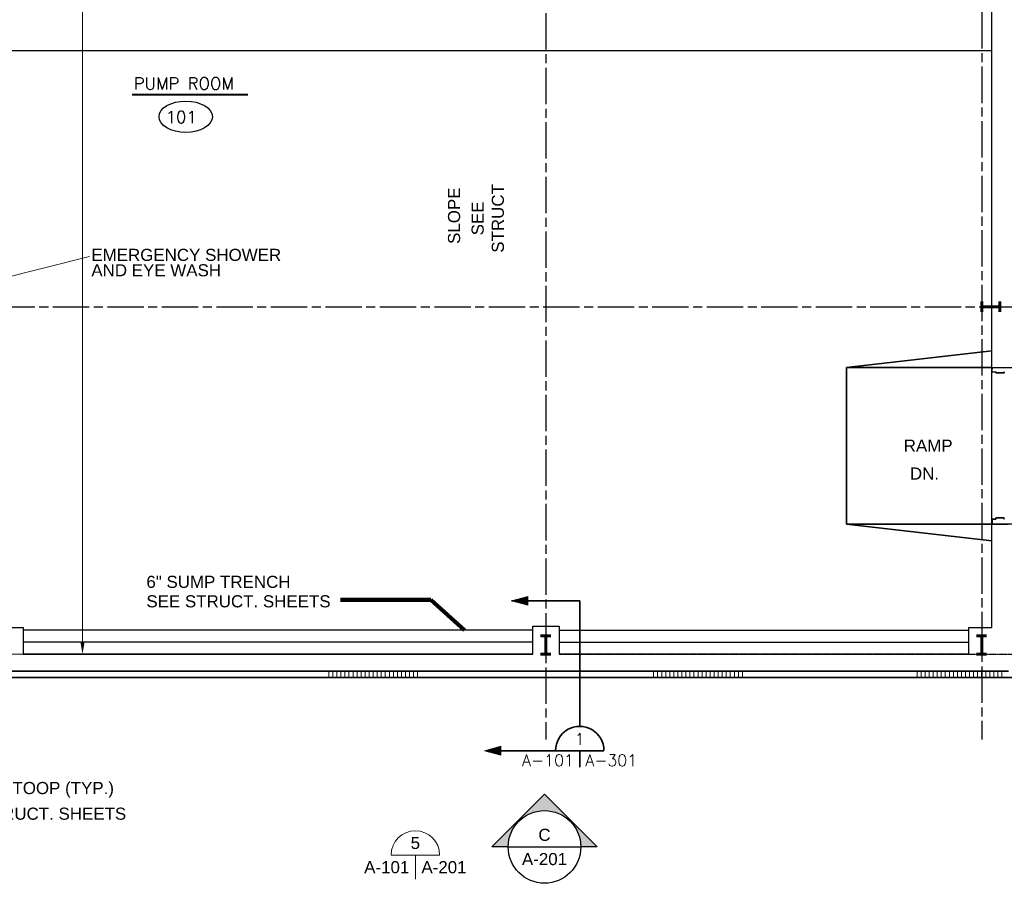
# Model space of a CAD drawing. Extents: x 417 to 1755, y 1849 to 2768.
# Tile 3 of 11: x 783 to 1271, y 1867 to 2295. Entities that reach past the tile are written whole.
import ezdxf
from ezdxf.enums import TextEntityAlignment as Align

# ---------------------------------------------------------------- set-up
doc = ezdxf.new("R2010")
doc.units = 0
doc.header["$MEASUREMENT"] = 0
doc.linetypes.add('ACAD_ISO08W100', pattern=[36, 24, -3, 6, -3])
for name, color, linetype, lineweight in [('06_G-Anno-Symb', 6, 'Continuous', 5), ('A-Anno-Dims', 33, 'Continuous', 25), ('A-Anno-Text', 53, 'Continuous', 25), ('A-Cols-Prim', 6, 'Continuous', 35), ('A-Flor-Strs', 2, 'Continuous', 35), ('A-Wall-Cntr', 5, 'ACAD_ISO08W100', 18), ('A-Wall-Full-Extr', 2, 'Continuous', 35), ('A-Wall-Full-Intr', 3, 'Continuous', 25), ('A-Wall-Jamb', 1, 'Continuous', 25), ('od38a1 plan$0$Level 1', 7, 'Continuous', 18)]:
    doc.layers.add(name, color=color, linetype=linetype, lineweight=lineweight)
doc.layers.add('14_A-FLOR-NUMB', color=4, linetype='Continuous')
doc.layers.add('TEXT', color=1, linetype='Continuous')
doc.styles.add('notes', font='ARIAL.TTF')
doc.styles.add('ROMAND', font='romand.shx')
doc.styles.get("Standard").update_dxf_attribs({"font": 'txt.shx'})
doc.styles.add('Text', font='ARIAL.TTF', dxfattribs={"height": 0.125})
doc.dimstyles.new('EARCH', dxfattribs={"dimtxt": 0.125, "dimasz": 0.125, "dimexe": 0.0625, "dimexo": 0.0625, "dimgap": 0.0625, "dimtad": 1, "dimdec": 4, "dimzin": 3, "dimdsep": 46, "dimlunit": 4, "dimtxsty": 'notes', "dimcen": 0, "dimclrd": 256, "dimclre": 256, "dimadec": 0, "dimazin": 0, "dimtfac": 0.75, "dimtdec": 4, "dimtmove": 1, "dimatfit": 3, "dimfxl": 0, "dimfrac": 1, "dimtolj": 1, "dimtzin": 3, "dimlwd": 18, "dimlwe": 18, "dimarcsym": 0})
doc.dimstyles.new('Std-Arch', dxfattribs={"dimtxt": 0.125, "dimasz": 0.15, "dimexe": 0.0625, "dimexo": 0.0625, "dimgap": 0.0625, "dimtad": 1, "dimdec": 4, "dimzin": 11, "dimdsep": 46, "dimlunit": 4, "dimtxsty": 'Text', "dimcen": 0.09, "dimclrd": 256, "dimclre": 256, "dimadec": 4, "dimazin": 3, "dimtfac": 1, "dimtdec": 4, "dimtofl": 0, "dimtmove": 1, "dimatfit": 3, "dimfxl": 0, "dimfrac": 2, "dimtzin": 11, "dimlwd": 18, "dimlwe": 18, "dimarcsym": 0})
doc.dimstyles.new('Std-Arch-Leader', dxfattribs={"dimtxt": 6, "dimasz": 6, "dimexe": 0.0625, "dimexo": 0.0625, "dimgap": 0.0625, "dimtad": 1, "dimdec": 4, "dimzin": 11, "dimdsep": 46, "dimlunit": 4, "dimtxsty": 'notes', "dimcen": 0.09, "dimclrd": 256, "dimclre": 256, "dimadec": 4, "dimazin": 3, "dimtfac": 1, "dimtdec": 4, "dimtofl": 0, "dimtmove": 1, "dimatfit": 3, "dimfxl": 0, "dimfrac": 2, "dimtzin": 11, "dimlwd": 18, "dimlwe": 18, "dimarcsym": 0})

# ---------------------------------------------------------------- blocks, each defined once
blk = doc.blocks.new('cutsymb')
for p, q in [((-0.25, 0), (0.25, 0)), ((0, 0), (0, -0.25))]:
    blk.add_line(p, q)
blk.add_arc((0, 0), 0.25, 0, 180)
at = {"lineweight": 25, "style": 'notes'}
blk.add_attdef('DETAIL', text='', height=0.125, dxfattribs=at).set_placement((0, 0.125), align=Align.MIDDLE_CENTER)
blk.add_attdef('CUTON', text='', height=0.125, dxfattribs=at).set_placement((-0.0625, -0.125), align=Align.MIDDLE_RIGHT)
blk.add_attdef('FOUNDON', text='', height=0.125, dxfattribs=at).set_placement((0.0625, -0.125), align=Align.MIDDLE_LEFT)
blk = doc.blocks.new('photoarrow')
blk.add_hatch(color=256).paths.add_polyline_path([(0, 0.545), (0, 0.375, -1), (0, -0.375), (0, -0.545), (0.545, 0)])
for p, q in [((0, 0.545), (0.545, 0)), ((0, 0.375), (0, 0.545)), ((0, -0.545), (0.545, 0)), ((0, -0.545), (0, -0.375))]:
    blk.add_line(p, q)
blk.add_circle((0, 0), 0.375)
blk = doc.blocks.new('phototag')
blk.add_line((-0.375, 0), (0.375, 0))
at = {"style": 'notes'}
for tag, p in [('PHOTO', (0, 0.125)), ('SHEET', (0, -0.125))]:
    blk.add_attdef(tag, text='', height=0.125, dxfattribs=at).set_placement(p, align=Align.MIDDLE_CENTER)
blk = doc.blocks.new('ROOMNAME')
at = {"color": 0, "lineweight": 40, "style": 'ROMAND'}
blk.add_attdef('X', (-12.2, -12.1), '', height=24, dxfattribs=at)
blk = doc.blocks.new('rmno')
at = {"layer": '14_A-FLOR-NUMB'}
blk.add_ellipse((0, 0), major_axis=(52.8, 0), ratio=0.590246, dxfattribs=at)
at = {"layer": 'TEXT', "linetype": 'ByBlock', "style": 'ROMAND'}
blk.add_attdef('X', (-39.8, -12.6), '', height=24, dxfattribs=at)
blk = doc.blocks.new('*D55')
at = {"layer": 'A-Anno-Dims', "lineweight": 18}
for p, q in [((742.35, 2484.75), (817.5, 2484.75)), ((814.5, 1986.78), (814.5, 2478.75)), ((742.79, 1980.78), (817.5, 1980.78))]:
    blk.add_line(p, q, dxfattribs=at)
at = {"layer": 'A-Anno-Dims'}
for points in [[(813.5, 2478.75), (815.5, 2478.75), (814.5, 2484.75)], [(813.5, 1986.78), (815.5, 1986.78), (814.5, 1980.78)]]:
    blk.add_solid(points, dxfattribs=at)
at = {"layer": 'A-Anno-Dims', "insert": (808.44, 2350.6), "char_height": 6, "attachment_point": 5, "rotation": 90, "style": 'notes'}
blk.add_mtext('\\A1;42\'-0"', dxfattribs=at)

msp = doc.modelspace()

# ---------------------------------------------------------------- linework, layer by layer
at = {"layer": '06_G-Anno-Symb', "linetype": 'Continuous', "lineweight": 20}
for p, q in [((1027.05723, 2007.24528), (1035.16923, 2009.40528)), ((1027.05723, 2007.24528), (1035.09123, 2009.26128)), ((1035.16923, 2005.03728), (1027.05723, 2007.24528)), ((1027.41723, 2007.23928), (1034.94123, 2009.06328)), ((1035.10923, 2005.18728), (1027.41723, 2007.23928)), ((1027.80123, 2007.23928), (1034.72523, 2008.82328)), ((1035.00723, 2005.39128), (1027.80123, 2007.23928)), ((1028.24523, 2007.22128), (1034.52723, 2008.60728)), ((1034.80923, 2005.63728), (1028.24523, 2007.22128)), ((1028.74923, 2007.20328), (1034.32323, 2008.35528)), ((1034.56323, 2005.87728), (1028.74923, 2007.20328)), ((1029.34923, 2007.17928), (1034.08923, 2008.09728)), ((1034.42523, 2006.06328), (1029.34923, 2007.17928)), ((1030.06323, 2007.17928), (1033.81923, 2007.79128)), ((1034.20323, 2006.30328), (1030.06323, 2007.17928)), ((1030.70523, 2007.15528), (1033.56723, 2007.52128)), ((1033.99323, 2006.59128), (1030.70523, 2007.15528)), ((1031.40723, 2007.11928), (1033.44723, 2007.28128)), ((1033.77723, 2006.78928), (1031.40723, 2007.11928)), ((1033.58523, 2006.95728), (1032.55323, 2007.10728)), ((1033.44723, 2007.28128), (1033.58523, 2006.95728)), ((1033.56723, 2007.52128), (1033.77723, 2006.78928)), ((1033.81923, 2007.79128), (1033.99323, 2006.59128)), ((1034.08923, 2008.09728), (1034.20323, 2006.30328)), ((1034.32323, 2008.35528), (1034.42523, 2006.06328)), ((1034.52723, 2008.60728), (1034.56323, 2005.87728)), ((1034.72523, 2008.82328), (1034.80923, 2005.63728)), ((1034.94123, 2009.06328), (1035.00723, 2005.39128)), ((1035.09123, 2009.26128), (1035.10923, 2005.18728)), ((1035.16923, 2009.40528), (1035.16923, 2005.03728)), ((1013.66298, 1933.04806), (1021.77498, 1935.20806)), ((1013.66298, 1933.04806), (1021.69698, 1935.05806)), ((1021.77498, 1930.84606), (1013.66298, 1933.04806)), ((1014.02298, 1933.04806), (1021.54698, 1934.86006)), ((1021.71498, 1930.99606), (1014.02298, 1933.04806)), ((1014.40698, 1933.04806), (1021.33098, 1934.62006)), ((1021.61298, 1931.19406), (1014.40698, 1933.04806)), ((1014.85098, 1933.01806), (1021.13298, 1934.41006)), ((1021.41498, 1931.44606), (1014.85098, 1933.01806)), ((1015.35498, 1933.00606), (1020.92898, 1934.16406)), ((1021.16898, 1931.68606), (1015.35498, 1933.00606)), ((1015.95498, 1932.97606), (1020.69498, 1933.89406)), ((1021.03098, 1931.86006), (1015.95498, 1932.97606)), ((1016.66898, 1932.97606), (1020.42498, 1933.60006)), ((1020.80898, 1932.10006), (1016.66898, 1932.97606)), ((1017.31098, 1932.96406), (1020.17298, 1933.32406)), ((1020.59898, 1932.40006), (1017.31098, 1932.96406)), ((1018.01298, 1932.92806), (1020.05298, 1933.08406)), ((1020.38298, 1932.59806), (1018.01298, 1932.92806)), ((1020.19098, 1932.76606), (1019.15898, 1932.90406)), ((1020.05298, 1933.08406), (1020.19098, 1932.76606)), ((1020.17298, 1933.32406), (1020.38298, 1932.59806)), ((1020.42498, 1933.60006), (1020.59898, 1932.40006)), ((1020.69498, 1933.89406), (1020.80898, 1932.10006)), ((1020.92898, 1934.16406), (1021.03098, 1931.86006)), ((1021.13298, 1934.41006), (1021.16898, 1931.68606)), ((1021.33098, 1934.62006), (1021.41498, 1931.44606)), ((1021.54698, 1934.86006), (1021.61298, 1931.19406)), ((1021.69698, 1935.05806), (1021.71498, 1930.99606)), ((1021.77498, 1935.20806), (1021.77498, 1930.84606))]:
    msp.add_line(p, q, dxfattribs=at)
at = {"layer": '06_G-Anno-Symb', "linetype": 'Continuous', "lineweight": 35}
for p, q in [((1060.86476, 2007.24528), (1027.05723, 2007.24528)), ((1060.86476, 2007.24528), (1060.86476, 1945.06006)), ((1072.85276, 1933.04806), (1019.64239, 1933.04806)), ((1060.85276, 1933.04806), (1060.85276, 1924.79806))]:
    msp.add_line(p, q, dxfattribs=at)
at = {"layer": '06_G-Anno-Symb', "linetype": 'Continuous', "lineweight": 35, "flags": 128}
for points in [[(979.42798, 1893.36869, 0, 0, 0), (979.42798, 2608.95381, 0, 0, 0), (950.62798, 2608.95381, 4.5, 0, 0), (943.12798, 2608.95381, 0, -4.5, 0)], [(967.42798, 1881.36869, 0, 0, 0), (950.62798, 1881.36869, 4.5, 0, 0), (943.12798, 1881.36869, 0, -4.5, 0)]]:
    msp.add_lwpolyline(points, format="xyseb", dxfattribs=at)
at = {"layer": '06_G-Anno-Symb', "linetype": 'Continuous', "lineweight": 35}
msp.add_ellipse((1060.86088, 1933.06034), major_axis=(-8.48528, 8.48528), ratio=1, start_param=3.926990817, end_param=7.068583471, dxfattribs=at)
at = {"layer": '14_A-FLOR-NUMB', "const_width": 1, "flags": 128}
msp.add_lwpolyline([(839.10518, 2257.90167), (896.46722, 2257.90167)], dxfattribs=at)
at = {"layer": 'A-Anno-Text', "flags": 128}
for points in [[(1005.2671, 2210.73086, 0, 0, 0), (1005.2671, 2177.80036, 4.5, 0, 0), (1005.2671, 2170.30036, 0, -4.5, 0)], [(1248.17379, 2077.38463, 0, 0, 0), (1215.24329, 2077.38463, 4.5, 0, 0), (1207.74329, 2077.38463, 0, -4.5, 0)]]:
    msp.add_lwpolyline(points, format="xyseb", dxfattribs=at)
at = {"layer": 'A-Cols-Prim', "lineweight": 60}
for p, q in [((1260.03117, 2155.39649), (1260.03117, 2150.30381)), ((1269.08711, 2152.74747), (1260.03117, 2152.74747)), ((1269.08711, 2155.39649), (1269.08711, 2150.30381)), ((1041.37236, 1989.96169), (1046.46504, 1989.96169)), ((1044.02138, 1989.96169), (1044.02138, 1980.88522)), ((1257.37586, 1989.96169), (1262.46854, 1989.96169)), ((1260.04541, 1989.96169), (1260.04541, 1980.88522)), ((1041.37236, 1980.88522), (1046.46504, 1980.88522)), ((1257.37586, 1980.88522), (1262.46854, 1980.88522))]:
    msp.add_line(p, q, dxfattribs=at)
at = {"layer": 'A-Flor-Strs'}
for p, q in [((1193.09702, 2122.86421), (1265.10307, 2130.99932)), ((1265.09702, 2122.86421), (1193.09702, 2122.86421)), ((1193.09702, 2122.86421), (1193.09702, 2045.15977)), ((1265.05595, 2045.15977), (1193.09702, 2045.15977)), ((1193.09702, 2045.15977), (1265.10307, 2037.02467))]:
    msp.add_line(p, q, dxfattribs=at)
at = {"layer": 'A-Wall-Cntr', "lineweight": 25, "ltscale": 0.75}
for p, q in [((1044.04191, 2703.19852), (1044.04191, 1938.60366)), ((1260.04541, 2703.75563), (1260.04541, 1938.60366)), ((448.82584, 2152.77599), (1313.88818, 2152.77599))]:
    msp.add_line(p, q, dxfattribs=at)
at = {"layer": 'A-Wall-Cntr', "lineweight": 25, "ltscale": 0.02}
msp.add_line((1050.732, 1980.78255), (1314.4837, 1980.78255), dxfattribs=at)
at = {"layer": 'A-Wall-Full-Extr'}
for p, q in [((701.65432, 1972.44534), (1273.35209, 1972.44534)), ((698.65432, 1969.30348), (1275.8779, 1969.30348))]:
    msp.add_line(p, q, dxfattribs=at)
at = {"layer": 'A-Wall-Full-Extr', "lineweight": 18}
for p, q in [((936.54035, 1969.30348), (936.54035, 1972.30348)), ((938.54035, 1969.30348), (938.54035, 1972.30348)), ((940.54035, 1969.30348), (940.54035, 1972.30348)), ((942.54035, 1969.30348), (942.54035, 1972.30348)), ((944.54035, 1969.30348), (944.54035, 1972.30348)), ((946.54035, 1969.30348), (946.54035, 1972.30348)), ((948.54035, 1969.30348), (948.54035, 1972.30348)), ((950.54035, 1969.30348), (950.54035, 1972.30348)), ((952.54035, 1969.30348), (952.54035, 1972.30348)), ((954.54035, 1969.30348), (954.54035, 1972.30348)), ((956.54035, 1969.30348), (956.54035, 1972.30348)), ((958.54035, 1969.30348), (958.54035, 1972.30348)), ((960.54035, 1969.30348), (960.54035, 1972.30348)), ((962.54035, 1969.30348), (962.54035, 1972.30348)), ((964.54035, 1969.30348), (964.54035, 1972.30348)), ((966.54035, 1969.30348), (966.54035, 1972.30348)), ((968.54035, 1969.30348), (968.54035, 1972.30348)), ((970.54035, 1969.30348), (970.54035, 1972.30348)), ((972.54035, 1969.30348), (972.54035, 1972.30348)), ((974.54035, 1969.30348), (974.54035, 1972.30348)), ((976.54035, 1969.30348), (976.54035, 1972.30348)), ((978.54035, 1969.30348), (978.54035, 1972.30348)), ((980.54035, 1969.30348), (980.54035, 1972.30348)), ((1097.47234, 1969.30348), (1097.47234, 1972.30348)), ((1099.47234, 1969.30348), (1099.47234, 1972.30348)), ((1101.47234, 1969.30348), (1101.47234, 1972.30348)), ((1103.47234, 1969.30348), (1103.47234, 1972.30348)), ((1105.47234, 1969.30348), (1105.47234, 1972.30348)), ((1107.47234, 1969.30348), (1107.47234, 1972.30348)), ((1109.47234, 1969.30348), (1109.47234, 1972.30348)), ((1111.47234, 1969.30348), (1111.47234, 1972.30348)), ((1113.47234, 1969.30348), (1113.47234, 1972.30348)), ((1115.47234, 1969.30348), (1115.47234, 1972.30348)), ((1117.47234, 1969.30348), (1117.47234, 1972.30348)), ((1119.47234, 1969.30348), (1119.47234, 1972.30348)), ((1121.47234, 1969.30348), (1121.47234, 1972.30348)), ((1123.47234, 1969.30348), (1123.47234, 1972.30348)), ((1125.47234, 1969.30348), (1125.47234, 1972.30348)), ((1127.47234, 1969.30348), (1127.47234, 1972.30348)), ((1129.47234, 1969.30348), (1129.47234, 1972.30348)), ((1131.47234, 1969.30348), (1131.47234, 1972.30348)), ((1133.47234, 1969.30348), (1133.47234, 1972.30348)), ((1135.47234, 1969.30348), (1135.47234, 1972.30348)), ((1137.47234, 1969.30348), (1137.47234, 1972.30348)), ((1139.47234, 1969.30348), (1139.47234, 1972.30348)), ((1141.47234, 1969.30348), (1141.47234, 1972.30348)), ((1227.99395, 1969.30348), (1227.99395, 1972.30348)), ((1229.99395, 1969.30348), (1229.99395, 1972.30348)), ((1231.99395, 1969.30348), (1231.99395, 1972.30348)), ((1233.99395, 1969.30348), (1233.99395, 1972.30348)), ((1235.99395, 1969.30348), (1235.99395, 1972.30348)), ((1237.99395, 1969.30348), (1237.99395, 1972.30348)), ((1239.99395, 1969.30348), (1239.99395, 1972.30348)), ((1241.99395, 1969.30348), (1241.99395, 1972.30348)), ((1243.99395, 1969.30348), (1243.99395, 1972.30348)), ((1245.99395, 1969.30348), (1245.99395, 1972.30348)), ((1247.99395, 1969.30348), (1247.99395, 1972.30348)), ((1249.99395, 1969.30348), (1249.99395, 1972.30348)), ((1251.99395, 1969.30348), (1251.99395, 1972.30348)), ((1253.99395, 1969.30348), (1253.99395, 1972.30348)), ((1255.99395, 1969.30348), (1255.99395, 1972.30348)), ((1257.99395, 1969.30348), (1257.99395, 1972.30348)), ((1259.99395, 1969.30348), (1259.99395, 1972.30348)), ((1261.99395, 1969.30348), (1261.99395, 1972.30348)), ((1263.99395, 1969.30348), (1263.99395, 1972.30348)), ((1265.99395, 1969.30348), (1265.99395, 1972.30348)), ((1267.99395, 1969.30348), (1267.99395, 1972.30348)), ((1269.99395, 1969.30348), (1269.99395, 1972.30348))]:
    msp.add_line(p, q, dxfattribs=at)
at = {"layer": 'A-Wall-Full-Intr'}
for p, q in [((1265.09702, 1993.96169), (1265.09702, 2550.98647)), ((1265.09702, 2279.536), (739.78573, 2279.536)), ((772.01963, 1993.96169), (785.11231, 1993.96169)), ((785.11231, 1993.96169), (785.11231, 1980.78255)), ((1037.63932, 1992.78255), (785.11231, 1992.78255)), ((1037.63932, 1980.78255), (1037.63932, 1994.65988)), ((1037.63932, 1994.65988), (1050.732, 1994.65988)), ((1050.732, 1994.65988), (1050.732, 1980.78255)), ((1050.732, 1992.78255), (1253.64282, 1992.78255)), ((1253.64282, 1980.78255), (1253.64282, 1993.96169)), ((1253.64282, 1993.96169), (1265.09702, 1993.96169)), ((1037.63932, 1986.78255), (785.11231, 1986.78255)), ((1050.732, 1986.78255), (1253.64282, 1986.78255)), ((785.11231, 1980.78255), (1037.63932, 1980.78255)), ((1037.63932, 1980.78255), (785.11231, 1980.78255)), ((1253.64282, 1980.78255), (1050.732, 1980.78255))]:
    msp.add_line(p, q, dxfattribs=at)
at = {"layer": 'A-Wall-Jamb'}
for p, q in [((1265.0401, 2120.71601), (1265.0401, 2122.43798)), ((1265.09702, 2122.86421), (1275.8779, 2122.86421)), ((1265.14163, 2120.71601), (1265.14163, 2122.43798)), ((1265.19442, 2122.5923), (1265.54775, 2122.5923)), ((1265.19442, 2122.48671), (1265.54775, 2122.48671)), ((1265.54775, 2122.5923), (1265.54775, 2122.48671)), ((1265.19442, 2120.66727), (1266.97731, 2120.66727)), ((1265.19442, 2120.56168), (1266.97731, 2120.56168)), ((1267.03011, 2120.51294), (1267.03011, 2120.20835)), ((1267.03011, 2120.46421), (1267.03011, 2120.20835)), ((1267.12758, 2120.51294), (1267.12758, 2120.20835)), ((1271.02232, 2120.15555), (1267.18038, 2120.15555)), ((1271.02232, 2120.05808), (1267.18038, 2120.05808)), ((1271.07511, 2120.51294), (1271.07511, 2120.20835)), ((1271.17258, 2120.51294), (1271.17258, 2120.20835)), ((1271.17258, 2120.46421), (1271.17258, 2120.20835)), ((1265.0401, 2047.68981), (1265.0401, 2045.96784)), ((1265.14163, 2047.68981), (1265.14163, 2045.96784)), ((1265.19442, 2047.84413), (1266.97731, 2047.84413)), ((1265.19442, 2047.73854), (1266.97731, 2047.73854)), ((1265.19442, 2045.9191), (1265.54775, 2045.9191)), ((1265.19442, 2045.81351), (1265.54775, 2045.81351)), ((1265.2613, 2045.15977), (1273.35209, 2045.15977)), ((1265.54775, 2045.81351), (1265.54775, 2045.9191)), ((1267.03011, 2047.9416), (1267.03011, 2048.19746)), ((1267.03011, 2047.89287), (1267.03011, 2048.19746)), ((1267.12758, 2047.89287), (1267.12758, 2048.19746)), ((1271.02232, 2048.34773), (1267.18038, 2048.34773)), ((1271.02232, 2048.25026), (1267.18038, 2048.25026)), ((1271.07511, 2047.89287), (1271.07511, 2048.19746)), ((1271.17258, 2047.9416), (1271.17258, 2048.19746)), ((1271.17258, 2047.89287), (1271.17258, 2048.19746))]:
    msp.add_line(p, q, dxfattribs=at)
for centre, radius, start, end in [((1265.19154, 2122.43919), 0.1523, 90, 180), ((1265.19154, 2122.43919), 0.05077, 90, 180), ((1265.19154, 2120.71722), 0.1523, 180, 270), ((1265.19154, 2120.71722), 0.05077, 180, 270), ((1266.97645, 2120.51415), 0.1523, 0, 90), ((1266.97645, 2120.51415), 0.05077, 0, 90), ((1267.17952, 2120.20956), 0.1523, 180, 270), ((1267.17952, 2120.20956), 0.05077, 180, 270), ((1271.02146, 2120.20956), 0.05077, 270, 0), ((1271.02146, 2120.20956), 0.1523, 270, 0), ((1271.22452, 2120.51415), 0.1523, 90, 180), ((1271.22452, 2120.51415), 0.05077, 90, 180), ((1265.19154, 2047.6886), 0.1523, 90, 180), ((1265.19154, 2045.96663), 0.1523, 180, 270), ((1265.19154, 2047.6886), 0.05077, 90, 180), ((1265.19154, 2045.96663), 0.05077, 180, 270), ((1266.97645, 2047.89166), 0.05077, 270, 0), ((1266.97645, 2047.89166), 0.1523, 270, 0), ((1267.17952, 2048.19625), 0.1523, 90, 180), ((1267.17952, 2048.19625), 0.05077, 90, 180), ((1271.02146, 2048.19625), 0.1523, 0, 90), ((1271.02146, 2048.19625), 0.05077, 0, 90), ((1271.22452, 2047.89166), 0.1523, 180, 270), ((1271.22452, 2047.89166), 0.05077, 180, 270)]:
    msp.add_arc(centre, radius, start, end, dxfattribs=at)
at = {"layer": 'od38a1 plan$0$Level 1', "color": 3, "linetype": 'Continuous', "lineweight": 25}
msp.add_line((1275.8779, 2045.15977), (1265.05595, 2045.15977), dxfattribs=at)

# ---------------------------------------------------------------- block references
at = {"layer": '06_G-Anno-Symb', "linetype": 'Continuous', "lineweight": 35, "xscale": 48, "yscale": 48, "zscale": 48}
msp.add_blockref('cutsymb', (979.42798, 1881.36869), dxfattribs=at).add_auto_attribs({'DETAIL': '5', 'CUTON': 'A-101', 'FOUNDON': 'A-201'})
at = {"layer": '14_A-FLOR-NUMB', "xscale": 0.25, "yscale": 0.25, "zscale": 0.25}
for name, p, values in [('ROOMNAME', (842.90661, 2263.44672), {'X': 'PUMP ROOM'}), ('rmno', (865.63997, 2246.94523), {'X': '101'})]:
    msp.add_blockref(name, p, dxfattribs=at).add_auto_attribs(values)
at = {"layer": 'A-Anno-Dims', "xscale": 48, "yscale": 48, "zscale": 48, "rotation": 90}
msp.add_blockref('photoarrow', (1043.41403, 1885.37345), dxfattribs=at)
at = {"layer": 'A-Anno-Dims', "xscale": 48, "yscale": 48, "zscale": 48}
msp.add_blockref('phototag', (1043.41403, 1885.37345), dxfattribs=at).add_auto_attribs({'PHOTO': 'C', 'SHEET': 'A-201'})

# ---------------------------------------------------------------- texts
at = {"layer": '06_G-Anno-Symb', "linetype": 'Continuous', "lineweight": 18}
msp.add_text('1', height=5.76, dxfattribs=at).set_placement((1060.84676, 1938.76006), align=Align.MIDDLE_CENTER)
msp.add_text('A-101', height=5.76, dxfattribs=at).set_placement((1058.00276, 1928.24206), align=Align.MIDDLE_RIGHT)
msp.add_text('A-301', height=5.76, dxfattribs=at).set_placement((1063.69076, 1928.24206), align=Align.MIDDLE_LEFT)
at = {"layer": 'A-Anno-Text', "style": 'notes'}
msp.add_text('SLOPE', height=6, rotation=90, dxfattribs=at).set_placement((1001.59053, 2183.96264))
for s, p in [('EMERGENCY SHOWER', (818.89253, 2181.55347)), ('AND EYE WASH', (818.89253, 2173.92973))]:
    msp.add_text(s, height=6, dxfattribs=at).set_placement(p, align=Align.TOP_LEFT)
for s, p in [('RAMP', (1221.40557, 2081.06121)), ('6" SUMP TRENCH', (846.15208, 2013.64871)), ('SEE STRUCT. SHEETS', (846.15208, 2004.01024))]:
    msp.add_text(s, height=6, dxfattribs=at).set_placement(p)
at = {"layer": 'A-Anno-Text', "insert": (1015.32224, 2196.60453), "char_height": 6, "attachment_point": 5, "rotation": 90, "style": 'notes'}
msp.add_mtext('SEE \\PSTRUCT', dxfattribs=at)
at = {"layer": 'A-Anno-Text', "char_height": 6, "style": 'notes'}
for s, insert, attachment_point, line_spacing_factor in [('DN.', (1238.88724, 2067.26797), 9, 0.605221), ('CONC. STOOP (TYP.)\\PSEE STRUCT. SHEETS', (744.87928, 1917.55016), 1, 1.27)]:
    msp.add_mtext(s, dxfattribs=dict(at, insert=insert, attachment_point=attachment_point, line_spacing_factor=line_spacing_factor))

# ---------------------------------------------------------------- dimensions: what is measured, and where the dimension line sits
at = {"layer": 'A-Anno-Dims', "lineweight": 18}
dim = msp.add_linear_dim(base=(814.50158, 2484.75233), p1=(739.78573, 1980.78255), p2=(739.3545, 2484.75233), angle=90, dimstyle='EARCH', override={"dimscale": 48}, dxfattribs=at)
dim.commit()
dim.dimension.update_dxf_attribs({"geometry": '*D55', "text_midpoint": (814.50158, 2350.89969), "dimtype": 160})

# ---------------------------------------------------------------- leaders
at = {"layer": 'A-Anno-Text', "lineweight": 18}
msp.add_leader([(757.30534, 2162.49622), (817.98031, 2177.79509)], dimstyle='Std-Arch', override={"dimscale": 1, "dimasz": 7.2, "dimgap": 3, "dimclrd": 0, "dimlwd": 13}, dxfattribs=at)
at = {"layer": 'A-Anno-Text'}
msp.add_leader([(1003.74572, 1992.78255), (987.10689, 2007.79637), (942.39613, 2007.79637)], dimstyle='Std-Arch-Leader', override={"dimgap": 0.0625, "dimtad": 0, "dimclrd": 0, "dimlwd": 65534}, dxfattribs=at)

doc.saveas('drawing.dxf')
